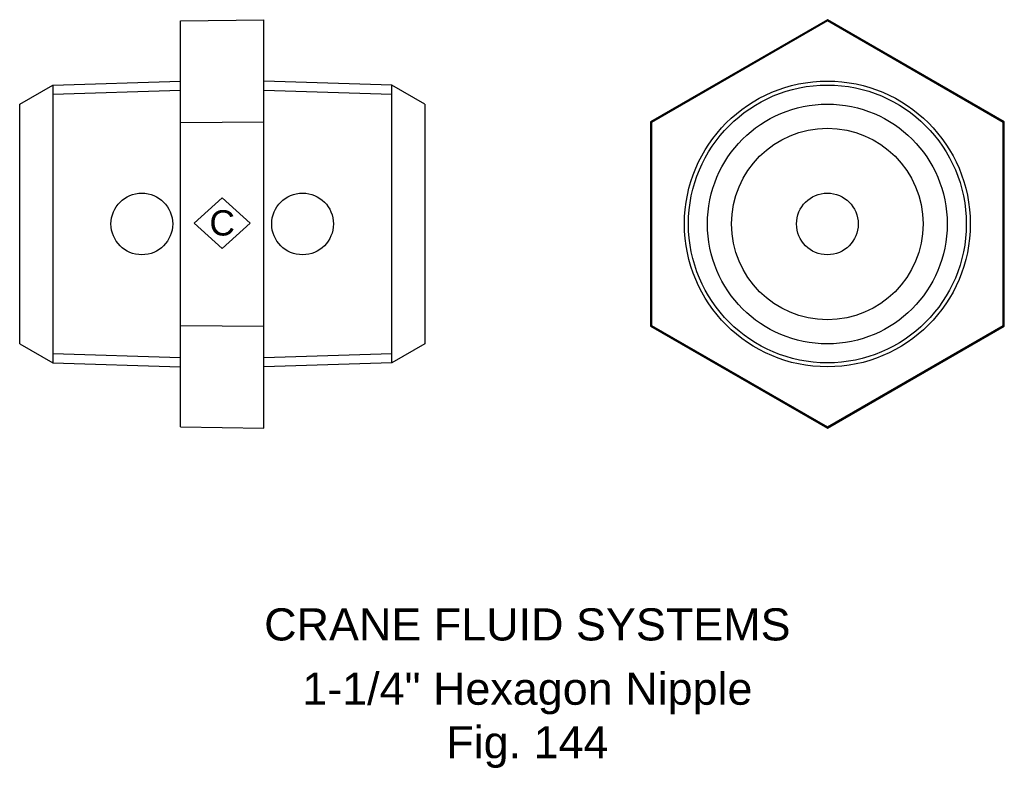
# Model space of a CAD drawing. Extents: x -19 to 134, y -85 to 32.
import ezdxf

# ---------------------------------------------------------------- set-up
doc = ezdxf.new("R2010")
doc.units = 0
doc.header["$MEASUREMENT"] = 0
doc.layers.get('0').update_dxf_attribs({"linetype": 'CONTINUOUS'})
for name, color, linetype in [('DETAIL', 2, 'CONTINUOUS'), ('ORIGIN', 6, 'CONTINUOUS'), ('SYMBOL', 3, 'CONTINUOUS')]:
    doc.layers.add(name, color=color, linetype=linetype)
doc.layers.add('TEXT', color=7, linetype='CONTINUOUS', lineweight=13)
doc.layers.add('Visible (ISO)', color=7, linetype='CONTINUOUS', lineweight=50)
doc.styles.add('fastrack', font='ARIAL.TTF')

# ---------------------------------------------------------------- blocks, each defined once
blk = doc.blocks.new('C Symbol')
at = {"layer": 'SYMBOL'}
for p, q in [((-10, 0), (0, 9)), ((0, 9), (10, 0)), ((0, -9), (-10, 0)), ((10, 0), (0, -9))]:
    blk.add_line(p, q, dxfattribs=at)
at = {"layer": 'SYMBOL', "insert": (0, 0), "char_height": 9, "attachment_point": 5, "style": 'fastrack'}
blk.add_mtext('C', dxfattribs=at)

msp = doc.modelspace()

# ---------------------------------------------------------------- linework, layer by layer
at = {"layer": 'DETAIL'}
for p, q in [((6, 31.58), (19, 31.78)), ((6, 15.79), (6, 31.58)), ((19, 15.89), (19, 31.78)), ((106.64, 31.78), (79.12, 15.89)), ((106.64, 31.58), (79.29, 15.79)), ((134.16, 15.89), (106.64, 31.78)), ((133.99, 15.79), (106.64, 31.58)), ((-19, 18.65), (-13.87, 21.61)), ((-13.87, 21.61), (6, 22.23)), ((-13.87, 21.61), (-13.87, -21.61)), ((-13.87, 21.61), (-13.87, -21.61)), ((38.87, 21.61), (19, 22.23)), ((38.87, -21.61), (38.87, 21.61)), ((44, 18.65), (38.87, 21.61)), ((38.87, -21.61), (38.87, 21.61)), ((6, 20.76), (-13.87, 20.13)), ((38.87, 20.13), (19, 20.76)), ((-19, -18.65), (-19, 18.65)), ((44, 18.65), (44, -18.65)), ((6, 15.79), (19, 15.89)), ((6, -15.79), (6, 15.79)), ((19, -15.89), (19, 15.89)), ((79.29, 15.79), (79.12, 15.89)), ((79.12, 15.89), (79.12, -15.89)), ((79.29, 15.79), (79.29, -15.79)), ((133.99, 15.79), (134.16, 15.89)), ((133.99, -15.79), (133.99, 15.79)), ((134.16, -15.89), (134.16, 15.89)), ((6, -15.79), (19, -15.89)), ((6, -31.58), (6, -15.79)), ((19, -31.78), (19, -15.89)), ((79.29, -15.79), (79.12, -15.89)), ((79.12, -15.89), (106.64, -31.78)), ((79.29, -15.79), (106.64, -31.58)), ((106.64, -31.58), (133.99, -15.79)), ((106.64, -31.78), (134.16, -15.89)), ((133.99, -15.79), (134.16, -15.89)), ((-19, -18.65), (-13.87, -21.61)), ((44, -18.65), (38.87, -21.61)), ((-13.87, -20.13), (6, -20.76)), ((19, -20.76), (38.87, -20.13)), ((-13.87, -21.61), (6, -22.23)), ((38.87, -21.61), (19, -22.23)), ((6, -31.58), (19, -31.78)), ((106.64, -31.58), (106.64, -31.78))]:
    msp.add_line(p, q, dxfattribs=at)
for radius in [22.23, 21.61, 18.65, 14.9]:
    msp.add_circle((106.64, 0), radius, dxfattribs=at)
at = {"layer": 'ORIGIN'}
for centre in [(0, 0), (25, 0), (106.64, 0)]:
    msp.add_circle(centre, 4.8, dxfattribs=at)
at = {"layer": 'Visible (ISO)'}
msp.add_line((106.64, 31.58), (106.64, 31.78), dxfattribs=at)

# ---------------------------------------------------------------- block references
at = {"xscale": 0.4375, "yscale": 0.4375, "zscale": 0.4375}
msp.add_blockref('C Symbol', (12.5, 0.14), dxfattribs=at)

# ---------------------------------------------------------------- texts
at = {"layer": 'TEXT', "char_height": 5, "attachment_point": 2, "style": 'fastrack'}
for s, insert in [('CRANE FLUID SYSTEMS', (59.97, -59.8)), ('\\A1;1-1/4" Hexagon Nipple\\PFig. 144', (59.97, -69.8))]:
    msp.add_mtext(s, dxfattribs=dict(at, insert=insert))

doc.saveas('drawing.dxf')
